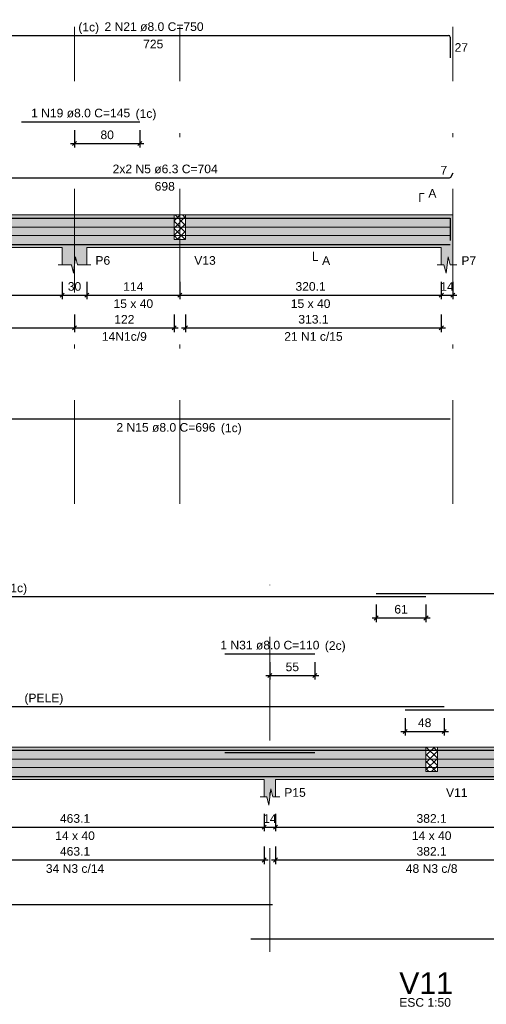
# Model space of a CAD drawing. Header units: millimetres. Extents: x 1852 to 2571, y -668 to -390.
# Tile 78 of 84: x 2531 to 2543, y -469 to -445. Entities that reach past the tile are written whole.
import ezdxf

# ---------------------------------------------------------------- set-up
doc = ezdxf.new("R2010")
doc.units = ezdxf.units.MM
doc.linetypes.add('DASHDOT', pattern=[25.4, 12.7, -6.35, 0, -6.35])
for name, color, linetype, lineweight in [('Descrição da armadura', 7, 'Continuous', 5), ('DT-Arm complementar', 5, 'Continuous', 5), ('DT-Barras na forma', 1, 'Continuous', 30), ('DT-Barras rebatidas', 1, 'Continuous', 30), ('DT-Cotas', 9, 'Continuous', 5), ('DT-Forma', 5, 'Continuous', 5), ('DT-Hachura forma vigas', 252, 'Continuous', 5), ('DT-Hachura intersecção vigas', 9, 'Continuous', 5), ('DT-Pontilhado', 9, 'DASHDOT', 5), ('DT-Textos', 7, 'Continuous', 5), ('DT-Título', 250, 'Continuous', 20), ('Textos armaduras', 7, 'Continuous', 5)]:
    doc.layers.add(name, color=color, linetype=linetype, lineweight=lineweight)
doc.styles.add('ARIAL', font='arial.ttf')
doc.styles.get("Standard").update_dxf_attribs({"font": 'arial.ttf'})
doc.dimstyles.new('UM_50.000000', dxfattribs={"dimtxt": 0.18, "dimasz": 0.1, "dimexe": 0.1, "dimexo": 0.2, "dimgap": 0, "dimtad": 1, "dimtih": 1, "dimtoh": 1, "dimdec": 1, "dimlfac": 50, "dimzin": 0, "dimdsep": 46, "dimtxsty": 'Standard', "dimcen": 0.09, "dimdle": 0.1, "dimadec": 1, "dimazin": 2, "dimtfac": 1, "dimtdec": 4, "dimtofl": 0, "dimtmove": 0, "dimatfit": 3, "dimfxl": 1, "dimtolj": 1, "dimarcsym": 0})
pattern_1 = [(45, (2501.14015, -1442.02619), (-0.088388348, 0.088388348), []), (135, (2501.14015, -1442.02619), (-0.088388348, -0.088388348), [])]

# ---------------------------------------------------------------- blocks, each defined once
blk = doc.blocks.new('_Oblique')
at = {"color": 0, "linetype": 'ByBlock', "lineweight": -2}
blk.add_line((-0.5, -0.5), (0.5, 0.5), dxfattribs=at)
blk = doc.blocks.new('*D1263')
at = {"layer": 'DT-Cotas', "color": 0, "lineweight": -2, "transparency": 16777216}
for p, q in [((2528.753, -451.354), (2528.753, -451.784)), ((2532.434, -451.354), (2532.434, -451.784)), ((2528.653, -451.684), (2532.534, -451.684))]:
    blk.add_line(p, q, dxfattribs=at)
at = {"layer": 'DT-Cotas', "color": 0, "lineweight": -2, "transparency": 16777216, "xscale": 0.1, "yscale": 0.1, "zscale": 0.1, "rotation": 180}
blk.add_blockref('_Oblique', (2528.753, -451.684), dxfattribs=at)
at = {"layer": 'DT-Cotas', "color": 0, "lineweight": -2, "transparency": 16777216, "xscale": 0.1, "yscale": 0.1, "zscale": 0.1}
blk.add_blockref('_Oblique', (2532.434, -451.684), dxfattribs=at)
at = {"layer": 'DT-Cotas', "color": 7, "transparency": 16777216, "insert": (2530.593, -451.472), "char_height": 0.2118, "attachment_point": 5, "rotation": 0.0057, "style": 'ARIAL'}
blk.add_mtext('\\A1;184.1', dxfattribs=at)
blk = doc.blocks.new('*D1264')
at = {"layer": 'DT-Cotas', "color": 0, "lineweight": -2, "transparency": 16777216}
for p, q in [((2532.434, -451.354), (2532.434, -451.784)), ((2533.034, -451.354), (2533.034, -451.784)), ((2532.334, -451.684), (2533.134, -451.684))]:
    blk.add_line(p, q, dxfattribs=at)
at = {"layer": 'DT-Cotas', "color": 0, "lineweight": -2, "transparency": 16777216, "xscale": 0.1, "yscale": 0.1, "zscale": 0.1, "rotation": 180}
blk.add_blockref('_Oblique', (2532.434, -451.684), dxfattribs=at)
at = {"layer": 'DT-Cotas', "color": 0, "lineweight": -2, "transparency": 16777216, "xscale": 0.1, "yscale": 0.1, "zscale": 0.1}
blk.add_blockref('_Oblique', (2533.034, -451.684), dxfattribs=at)
at = {"layer": 'DT-Cotas', "color": 7, "transparency": 16777216, "insert": (2532.734, -451.472), "char_height": 0.2118, "attachment_point": 5, "rotation": 0.0057, "style": 'ARIAL'}
blk.add_mtext('\\A1;30', dxfattribs=at)
blk = doc.blocks.new('*D1265')
at = {"layer": 'DT-Cotas', "color": 0, "lineweight": -2, "transparency": 16777216}
for p, q in [((2533.034, -451.354), (2533.034, -451.784)), ((2535.314, -451.354), (2535.314, -451.784)), ((2532.934, -451.684), (2535.414, -451.684))]:
    blk.add_line(p, q, dxfattribs=at)
at = {"layer": 'DT-Cotas', "color": 0, "lineweight": -2, "transparency": 16777216, "xscale": 0.1, "yscale": 0.1, "zscale": 0.1, "rotation": 180}
blk.add_blockref('_Oblique', (2533.034, -451.684), dxfattribs=at)
at = {"layer": 'DT-Cotas', "color": 0, "lineweight": -2, "transparency": 16777216, "xscale": 0.1, "yscale": 0.1, "zscale": 0.1}
blk.add_blockref('_Oblique', (2535.314, -451.684), dxfattribs=at)
at = {"layer": 'DT-Cotas', "color": 7, "transparency": 16777216, "insert": (2534.174, -451.472), "char_height": 0.2118, "attachment_point": 5, "rotation": 0.0057, "style": 'ARIAL'}
blk.add_mtext('\\A1;114', dxfattribs=at)
blk = doc.blocks.new('*D1266')
at = {"layer": 'DT-Cotas', "color": 0, "lineweight": -2, "transparency": 16777216}
for p, q in [((2535.314, -451.354), (2535.314, -451.784)), ((2541.716, -451.354), (2541.716, -451.784)), ((2535.214, -451.684), (2541.816, -451.684))]:
    blk.add_line(p, q, dxfattribs=at)
at = {"layer": 'DT-Cotas', "color": 0, "lineweight": -2, "transparency": 16777216, "xscale": 0.1, "yscale": 0.1, "zscale": 0.1, "rotation": 180}
blk.add_blockref('_Oblique', (2535.314, -451.684), dxfattribs=at)
at = {"layer": 'DT-Cotas', "color": 0, "lineweight": -2, "transparency": 16777216, "xscale": 0.1, "yscale": 0.1, "zscale": 0.1}
blk.add_blockref('_Oblique', (2541.716, -451.684), dxfattribs=at)
at = {"layer": 'DT-Cotas', "color": 7, "transparency": 16777216, "insert": (2538.515, -451.472), "char_height": 0.2118, "attachment_point": 5, "rotation": 0.0057, "style": 'ARIAL'}
blk.add_mtext('\\A1;320.1', dxfattribs=at)
blk = doc.blocks.new('*D1267')
at = {"layer": 'DT-Cotas', "color": 0, "lineweight": -2, "transparency": 16777216}
for p, q in [((2541.716, -451.354), (2541.716, -451.784)), ((2541.996, -451.354), (2541.996, -451.784)), ((2541.616, -451.684), (2542.096, -451.684))]:
    blk.add_line(p, q, dxfattribs=at)
at = {"layer": 'DT-Cotas', "color": 0, "lineweight": -2, "transparency": 16777216, "xscale": 0.1, "yscale": 0.1, "zscale": 0.1, "rotation": 180}
blk.add_blockref('_Oblique', (2541.716, -451.684), dxfattribs=at)
at = {"layer": 'DT-Cotas', "color": 0, "lineweight": -2, "transparency": 16777216, "xscale": 0.1, "yscale": 0.1, "zscale": 0.1}
blk.add_blockref('_Oblique', (2541.996, -451.684), dxfattribs=at)
at = {"layer": 'DT-Cotas', "color": 7, "transparency": 16777216, "insert": (2541.856, -451.472), "char_height": 0.2118, "attachment_point": 5, "rotation": 0.0057, "style": 'ARIAL'}
blk.add_mtext('\\A1;14', dxfattribs=at)
blk = doc.blocks.new('*D1273')
at = {"layer": 'DT-Cotas', "color": 0, "lineweight": -2, "transparency": 16777216}
for p, q in [((2528.753, -452.159), (2528.753, -452.588)), ((2532.734, -452.159), (2532.734, -452.588)), ((2528.653, -452.488), (2532.834, -452.488))]:
    blk.add_line(p, q, dxfattribs=at)
at = {"layer": 'DT-Cotas', "color": 0, "lineweight": -2, "transparency": 16777216, "xscale": 0.1, "yscale": 0.1, "zscale": 0.1, "rotation": 180}
blk.add_blockref('_Oblique', (2528.753, -452.488), dxfattribs=at)
at = {"layer": 'DT-Cotas', "color": 0, "lineweight": -2, "transparency": 16777216, "xscale": 0.1, "yscale": 0.1, "zscale": 0.1}
blk.add_blockref('_Oblique', (2532.734, -452.488), dxfattribs=at)
at = {"layer": 'DT-Cotas', "color": 7, "transparency": 16777216, "insert": (2530.743, -452.277), "char_height": 0.2118, "attachment_point": 5, "rotation": 0.0057, "style": 'ARIAL'}
blk.add_mtext('\\A1;199.1', dxfattribs=at)
blk = doc.blocks.new('*D1274')
at = {"layer": 'DT-Cotas', "color": 0, "lineweight": -2, "transparency": 16777216}
for p, q in [((2532.734, -452.159), (2532.734, -452.588)), ((2535.174, -452.159), (2535.174, -452.588)), ((2532.634, -452.488), (2535.274, -452.488))]:
    blk.add_line(p, q, dxfattribs=at)
at = {"layer": 'DT-Cotas', "color": 0, "lineweight": -2, "transparency": 16777216, "xscale": 0.1, "yscale": 0.1, "zscale": 0.1, "rotation": 180}
blk.add_blockref('_Oblique', (2532.734, -452.488), dxfattribs=at)
at = {"layer": 'DT-Cotas', "color": 0, "lineweight": -2, "transparency": 16777216, "xscale": 0.1, "yscale": 0.1, "zscale": 0.1}
blk.add_blockref('_Oblique', (2535.174, -452.488), dxfattribs=at)
at = {"layer": 'DT-Cotas', "color": 7, "transparency": 16777216, "insert": (2533.954, -452.277), "char_height": 0.2118, "attachment_point": 5, "rotation": 0.0057, "style": 'ARIAL'}
blk.add_mtext('\\A1;122', dxfattribs=at)
blk = doc.blocks.new('*D1275')
at = {"layer": 'DT-Cotas', "color": 0, "lineweight": -2, "transparency": 16777216}
for p, q in [((2535.454, -452.159), (2535.454, -452.588)), ((2541.716, -452.159), (2541.716, -452.588)), ((2535.354, -452.488), (2541.816, -452.488))]:
    blk.add_line(p, q, dxfattribs=at)
at = {"layer": 'DT-Cotas', "color": 0, "lineweight": -2, "transparency": 16777216, "xscale": 0.1, "yscale": 0.1, "zscale": 0.1, "rotation": 180}
blk.add_blockref('_Oblique', (2535.454, -452.488), dxfattribs=at)
at = {"layer": 'DT-Cotas', "color": 0, "lineweight": -2, "transparency": 16777216, "xscale": 0.1, "yscale": 0.1, "zscale": 0.1}
blk.add_blockref('_Oblique', (2541.716, -452.488), dxfattribs=at)
at = {"layer": 'DT-Cotas', "color": 7, "transparency": 16777216, "insert": (2538.585, -452.277), "char_height": 0.2118, "attachment_point": 5, "rotation": 0.0057, "style": 'ARIAL'}
blk.add_mtext('\\A1;313.1', dxfattribs=at)
blk = doc.blocks.new('*D1281')
at = {"layer": 'DT-Cotas', "color": 0, "lineweight": -2, "transparency": 16777216}
for p, q in [((2532.734, -447.639), (2532.734, -448.068)), ((2534.334, -447.639), (2534.334, -448.068)), ((2532.634, -447.968), (2534.434, -447.968))]:
    blk.add_line(p, q, dxfattribs=at)
at = {"layer": 'DT-Cotas', "color": 0, "lineweight": -2, "transparency": 16777216, "xscale": 0.1, "yscale": 0.1, "zscale": 0.1, "rotation": 180}
blk.add_blockref('_Oblique', (2532.734, -447.968), dxfattribs=at)
at = {"layer": 'DT-Cotas', "color": 0, "lineweight": -2, "transparency": 16777216, "xscale": 0.1, "yscale": 0.1, "zscale": 0.1}
blk.add_blockref('_Oblique', (2534.334, -447.968), dxfattribs=at)
at = {"layer": 'DT-Cotas', "color": 7, "transparency": 16777216, "insert": (2533.534, -447.756), "char_height": 0.2118, "attachment_point": 5, "rotation": 0.0057, "style": 'ARIAL'}
blk.add_mtext('\\A1;80', dxfattribs=at)
blk = doc.blocks.new('*D1309')
at = {"layer": 'DT-Cotas', "color": 0, "lineweight": -2, "transparency": 16777216}
for p, q in [((2528.116, -464.394), (2528.116, -464.824)), ((2537.378, -464.394), (2537.378, -464.824)), ((2528.016, -464.724), (2537.478, -464.724))]:
    blk.add_line(p, q, dxfattribs=at)
at = {"layer": 'DT-Cotas', "color": 0, "lineweight": -2, "transparency": 16777216, "xscale": 0.1, "yscale": 0.1, "zscale": 0.1, "rotation": 180}
blk.add_blockref('_Oblique', (2528.116, -464.724), dxfattribs=at)
at = {"layer": 'DT-Cotas', "color": 0, "lineweight": -2, "transparency": 16777216, "xscale": 0.1, "yscale": 0.1, "zscale": 0.1}
blk.add_blockref('_Oblique', (2537.378, -464.724), dxfattribs=at)
at = {"layer": 'DT-Cotas', "color": 7, "transparency": 16777216, "insert": (2532.747, -464.512), "char_height": 0.2118, "attachment_point": 5, "rotation": 0.0057, "style": 'ARIAL'}
blk.add_mtext('\\A1;463.1', dxfattribs=at)
blk = doc.blocks.new('*D1310')
at = {"layer": 'DT-Cotas', "color": 0, "lineweight": -2, "transparency": 16777216}
for p, q in [((2537.378, -464.394), (2537.378, -464.824)), ((2537.658, -464.394), (2537.658, -464.824)), ((2537.278, -464.724), (2537.758, -464.724))]:
    blk.add_line(p, q, dxfattribs=at)
at = {"layer": 'DT-Cotas', "color": 0, "lineweight": -2, "transparency": 16777216, "xscale": 0.1, "yscale": 0.1, "zscale": 0.1, "rotation": 180}
blk.add_blockref('_Oblique', (2537.378, -464.724), dxfattribs=at)
at = {"layer": 'DT-Cotas', "color": 0, "lineweight": -2, "transparency": 16777216, "xscale": 0.1, "yscale": 0.1, "zscale": 0.1}
blk.add_blockref('_Oblique', (2537.658, -464.724), dxfattribs=at)
at = {"layer": 'DT-Cotas', "color": 7, "transparency": 16777216, "insert": (2537.518, -464.512), "char_height": 0.2118, "attachment_point": 5, "rotation": 0.0057, "style": 'ARIAL'}
blk.add_mtext('\\A1;14', dxfattribs=at)
blk = doc.blocks.new('*D1311')
at = {"layer": 'DT-Cotas', "color": 0, "lineweight": -2, "transparency": 16777216}
for p, q in [((2537.658, -464.394), (2537.658, -464.824)), ((2545.3, -464.394), (2545.3, -464.824)), ((2537.558, -464.724), (2545.4, -464.724))]:
    blk.add_line(p, q, dxfattribs=at)
at = {"layer": 'DT-Cotas', "color": 0, "lineweight": -2, "transparency": 16777216, "xscale": 0.1, "yscale": 0.1, "zscale": 0.1, "rotation": 180}
blk.add_blockref('_Oblique', (2537.658, -464.724), dxfattribs=at)
at = {"layer": 'DT-Cotas', "color": 0, "lineweight": -2, "transparency": 16777216, "xscale": 0.1, "yscale": 0.1, "zscale": 0.1}
blk.add_blockref('_Oblique', (2545.3, -464.724), dxfattribs=at)
at = {"layer": 'DT-Cotas', "color": 7, "transparency": 16777216, "insert": (2541.479, -464.512), "char_height": 0.2118, "attachment_point": 5, "rotation": 0.0057, "style": 'ARIAL'}
blk.add_mtext('\\A1;382.1', dxfattribs=at)
blk = doc.blocks.new('*D1316')
at = {"layer": 'DT-Cotas', "color": 0, "lineweight": -2, "transparency": 16777216}
for p, q in [((2528.116, -465.199), (2528.116, -465.628)), ((2537.378, -465.199), (2537.378, -465.628)), ((2528.016, -465.528), (2537.478, -465.528))]:
    blk.add_line(p, q, dxfattribs=at)
at = {"layer": 'DT-Cotas', "color": 0, "lineweight": -2, "transparency": 16777216, "xscale": 0.1, "yscale": 0.1, "zscale": 0.1, "rotation": 180}
blk.add_blockref('_Oblique', (2528.116, -465.528), dxfattribs=at)
at = {"layer": 'DT-Cotas', "color": 0, "lineweight": -2, "transparency": 16777216, "xscale": 0.1, "yscale": 0.1, "zscale": 0.1}
blk.add_blockref('_Oblique', (2537.378, -465.528), dxfattribs=at)
at = {"layer": 'DT-Cotas', "color": 7, "transparency": 16777216, "insert": (2532.747, -465.317), "char_height": 0.2118, "attachment_point": 5, "rotation": 0.0057, "style": 'ARIAL'}
blk.add_mtext('\\A1;463.1', dxfattribs=at)
blk = doc.blocks.new('*D1317')
at = {"layer": 'DT-Cotas', "color": 0, "lineweight": -2, "transparency": 16777216}
for p, q in [((2537.658, -465.199), (2537.658, -465.628)), ((2545.3, -465.199), (2545.3, -465.628)), ((2537.558, -465.528), (2545.4, -465.528))]:
    blk.add_line(p, q, dxfattribs=at)
at = {"layer": 'DT-Cotas', "color": 0, "lineweight": -2, "transparency": 16777216, "xscale": 0.1, "yscale": 0.1, "zscale": 0.1, "rotation": 180}
blk.add_blockref('_Oblique', (2537.658, -465.528), dxfattribs=at)
at = {"layer": 'DT-Cotas', "color": 0, "lineweight": -2, "transparency": 16777216, "xscale": 0.1, "yscale": 0.1, "zscale": 0.1}
blk.add_blockref('_Oblique', (2545.3, -465.528), dxfattribs=at)
at = {"layer": 'DT-Cotas', "color": 7, "transparency": 16777216, "insert": (2541.479, -465.317), "char_height": 0.2118, "attachment_point": 5, "rotation": 0.0057, "style": 'ARIAL'}
blk.add_mtext('\\A1;382.1', dxfattribs=at)
blk = doc.blocks.new('*D1319')
at = {"layer": 'DT-Cotas', "color": 0, "lineweight": -2, "transparency": 16777216}
for p, q in [((2540.828, -462.048), (2540.828, -462.477)), ((2541.788, -462.048), (2541.788, -462.477)), ((2540.728, -462.377), (2541.888, -462.377))]:
    blk.add_line(p, q, dxfattribs=at)
at = {"layer": 'DT-Cotas', "color": 0, "lineweight": -2, "transparency": 16777216, "xscale": 0.1, "yscale": 0.1, "zscale": 0.1, "rotation": 180}
blk.add_blockref('_Oblique', (2540.828, -462.377), dxfattribs=at)
at = {"layer": 'DT-Cotas', "color": 0, "lineweight": -2, "transparency": 16777216, "xscale": 0.1, "yscale": 0.1, "zscale": 0.1}
blk.add_blockref('_Oblique', (2541.788, -462.377), dxfattribs=at)
at = {"layer": 'DT-Cotas', "color": 7, "transparency": 16777216, "insert": (2541.308, -462.166), "char_height": 0.2118, "attachment_point": 5, "rotation": 0.0057, "style": 'ARIAL'}
blk.add_mtext('\\A1;48', dxfattribs=at)
blk = doc.blocks.new('*D1321')
at = {"layer": 'DT-Cotas', "color": 0, "lineweight": -2, "transparency": 16777216}
for p, q in [((2537.518, -460.679), (2537.518, -461.108)), ((2538.618, -460.679), (2538.618, -461.108)), ((2537.418, -461.008), (2538.718, -461.008))]:
    blk.add_line(p, q, dxfattribs=at)
at = {"layer": 'DT-Cotas', "color": 0, "lineweight": -2, "transparency": 16777216, "xscale": 0.1, "yscale": 0.1, "zscale": 0.1, "rotation": 180}
blk.add_blockref('_Oblique', (2537.518, -461.008), dxfattribs=at)
at = {"layer": 'DT-Cotas', "color": 0, "lineweight": -2, "transparency": 16777216, "xscale": 0.1, "yscale": 0.1, "zscale": 0.1}
blk.add_blockref('_Oblique', (2538.618, -461.008), dxfattribs=at)
at = {"layer": 'DT-Cotas', "color": 7, "transparency": 16777216, "insert": (2538.068, -460.796), "char_height": 0.2118, "attachment_point": 5, "rotation": 0.0057, "style": 'ARIAL'}
blk.add_mtext('\\A1;55', dxfattribs=at)
blk = doc.blocks.new('*D1323')
at = {"layer": 'DT-Cotas', "color": 0, "lineweight": -2, "transparency": 16777216}
for p, q in [((2540.12, -459.267), (2540.12, -459.696)), ((2541.34, -459.267), (2541.34, -459.696)), ((2540.02, -459.596), (2541.44, -459.596))]:
    blk.add_line(p, q, dxfattribs=at)
at = {"layer": 'DT-Cotas', "color": 0, "lineweight": -2, "transparency": 16777216, "xscale": 0.1, "yscale": 0.1, "zscale": 0.1, "rotation": 180}
blk.add_blockref('_Oblique', (2540.12, -459.596), dxfattribs=at)
at = {"layer": 'DT-Cotas', "color": 0, "lineweight": -2, "transparency": 16777216, "xscale": 0.1, "yscale": 0.1, "zscale": 0.1}
blk.add_blockref('_Oblique', (2541.34, -459.596), dxfattribs=at)
at = {"layer": 'DT-Cotas', "color": 7, "transparency": 16777216, "insert": (2540.73, -459.384), "char_height": 0.2118, "attachment_point": 5, "rotation": 0.0057, "style": 'ARIAL'}
blk.add_mtext('\\A1;61', dxfattribs=at)

msp = doc.modelspace()

# ---------------------------------------------------------------- hatches: boundary and pattern name
at = {"layer": 'DT-Hachura forma vigas', "linetype": 'Continuous'}
for points in [[(2522.0508, -450.3186), (2521.7708, -450.3186), (2521.7708, -449.7186), (2515.269, -449.7186), (2514.969, -449.7186), (2509.237, -449.7186), (2508.957, -449.7186), (2505.296, -449.7186), (2505.016, -449.7186), (2505.016, -450.5186), (2505.016, -450.9422), (2505.081, -450.9422), (2505.131, -451.1422), (2505.181, -450.7422), (2505.231, -450.9422), (2505.296, -450.9422), (2505.296, -450.5186), (2508.957, -450.5186), (2508.957, -450.9422), (2509.022, -450.9422), (2509.072, -451.1422), (2509.122, -450.7422), (2509.172, -450.9422), (2509.237, -450.9422), (2509.237, -450.5186), (2514.969, -450.5186), (2514.969, -450.9422), (2515.044, -450.9422), (2515.094, -451.1422), (2515.144, -450.7422), (2515.194, -450.9422), (2515.269, -450.9422), (2515.269, -450.5186), (2521.7708, -450.5186), (2522.0508, -450.5186), (2524.1916, -450.5186), (2524.1916, -450.9422), (2524.4166, -450.9422), (2524.4666, -451.1422), (2524.5166, -450.7422), (2524.5666, -450.9422), (2524.7916, -450.9422), (2524.7916, -450.5186), (2528.4726, -450.5186), (2528.4726, -450.9422), (2528.5376, -450.9422), (2528.5876, -451.1422), (2528.6376, -450.7422), (2528.6876, -450.9422), (2528.7526, -450.9422), (2528.7526, -450.5186), (2532.4336, -450.5186), (2532.4336, -450.9422), (2532.6586, -450.9422), (2532.7086, -451.1422), (2532.7586, -450.7422), (2532.8086, -450.9422), (2533.0336, -450.9422), (2533.0336, -450.5186), (2535.1744, -450.5186), (2535.4544, -450.5186), (2541.716, -450.5186), (2541.716, -450.9422), (2541.781, -450.9422), (2541.831, -451.1422), (2541.881, -450.7422), (2541.931, -450.9422), (2541.996, -450.9422), (2541.996, -450.5186), (2541.996, -449.7186), (2541.716, -449.7186), (2535.4544, -449.7186), (2535.4544, -450.3186), (2535.1744, -450.3186), (2535.1744, -449.7186), (2533.0336, -449.7186), (2532.4336, -449.7186), (2528.7526, -449.7186), (2528.4726, -449.7186), (2524.7916, -449.7186), (2524.1916, -449.7186), (2522.0508, -449.7186), (2522.0508, -450.3186)], [(2541.6193, -463.3587), (2541.3393, -463.3587), (2541.3393, -462.7587), (2537.6583, -462.7587), (2537.3783, -462.7587), (2528.1161, -462.7587), (2527.8361, -462.7587), (2518.8529, -462.7587), (2518.8529, -463.5587), (2527.8361, -463.5587), (2527.8361, -463.9823), (2527.9011, -463.9823), (2527.9511, -464.1823), (2528.0011, -463.7823), (2528.0511, -463.9823), (2528.1161, -463.9823), (2528.1161, -463.5587), (2537.3783, -463.5587), (2537.3783, -463.9823), (2537.4433, -463.9823), (2537.4933, -464.1823), (2537.5433, -463.7823), (2537.5933, -463.9823), (2537.6583, -463.9823), (2537.6583, -463.5587), (2541.3393, -463.5587), (2541.6193, -463.5587), (2545.3003, -463.5587), (2545.3003, -463.9823), (2545.3653, -463.9823), (2545.4153, -464.1823), (2545.4653, -463.7823), (2545.5153, -463.9823), (2545.5803, -463.9823), (2545.5803, -463.5587), (2553.9225, -463.5587), (2553.9225, -462.7587), (2545.5803, -462.7587), (2545.3003, -462.7587), (2541.6193, -462.7587), (2541.6193, -463.3587)]]:
    msp.add_hatch(color=256, dxfattribs=at).paths.add_polyline_path(points)
at = {"layer": 'DT-Hachura intersecção vigas', "linetype": 'Continuous'}
h = msp.add_hatch(dxfattribs=at)
h.set_pattern_fill('ANSI37', color=256, style=0)
h.set_pattern_definition(pattern_1)
h.paths.add_polyline_path([(2535.1744, -450.3186), (2535.4544, -450.3186), (2535.4544, -449.7186), (2535.1744, -449.7186), (2535.1744, -450.3186)])
h = msp.add_hatch(dxfattribs=at)
h.set_pattern_fill('ANSI37', color=256, style=0)
h.set_pattern_definition(pattern_1)
h.paths.add_polyline_path([(2541.3393, -463.3587), (2541.6193, -463.3587), (2541.6193, -462.7587), (2541.3393, -462.7587), (2541.3393, -463.3587)])

# ---------------------------------------------------------------- linework, layer by layer
at = {"layer": 'DT-Arm complementar'}
for p, q in [((2505.076, -450.014), (2541.936, -450.014)), ((2505.076, -450.2233), (2541.936, -450.2233)), ((2517.9327, -463.0567), (2554.8027, -463.0567)), ((2517.9327, -463.2647), (2554.8027, -463.2647))]:
    msp.add_line(p, q, dxfattribs=at)
at = {"layer": 'DT-Barras na forma'}
for points in [[(2527.4277, -449.7966), (2541.936, -449.7966), (2541.936, -450.344)], [(2531.4336, -449.7966), (2534.3336, -449.7966)], [(2528.0099, -450.4406), (2541.936, -450.4406)], [(2517.9327, -463.4293), (2517.9327, -462.8367), (2541.3401, -462.8367)], [(2540.1201, -462.8367), (2554.8027, -462.8367), (2554.8027, -463.3467)], [(2536.4183, -462.8927), (2538.6183, -462.8927)], [(2517.9327, -463.4807), (2537.5783, -463.4807)], [(2537.0556, -463.4807), (2554.8027, -463.4807)]]:
    msp.add_lwpolyline(points, dxfattribs=at)
at = {"layer": 'DT-Barras rebatidas'}
for p, q in [((2527.4277, -445.3206), (2541.896, -445.3206)), ((2541.936, -445.3606), (2541.936, -445.8679)), ((2531.4336, -447.4386), (2534.3336, -447.4386)), ((2527.9711, -448.8079), (2541.9178, -448.8079)), ((2541.9451, -448.7921), (2542.0085, -448.6824)), ((2528.0099, -454.719), (2541.936, -454.719)), ((2517.9727, -459.0667), (2541.3401, -459.0667)), ((2540.1201, -458.9961), (2554.7627, -458.9961)), ((2536.4183, -460.4787), (2538.6183, -460.4787)), ((2517.9872, -461.7633), (2541.7878, -461.7633)), ((2540.8278, -461.848), (2554.7845, -461.848)), ((2517.9327, -466.6154), (2537.5783, -466.6154)), ((2537.0556, -467.4626), (2554.8027, -467.4626))]:
    msp.add_line(p, q, dxfattribs=at)
for centre, radius, start, end in [((2541.896, -445.3606), 0.04, 0, 90), ((2541.9178, -448.7764), 0.0315, 270, 330)]:
    msp.add_arc(centre, radius, start, end, dxfattribs=at)
at = {"layer": 'DT-Forma'}
for p, q in [((2528.7526, -449.7186), (2532.4336, -449.7186)), ((2532.4336, -449.7186), (2533.0336, -449.7186)), ((2533.0336, -449.7186), (2535.1744, -449.7186)), ((2535.1744, -449.7186), (2535.4544, -449.7186)), ((2535.4544, -449.7186), (2541.716, -449.7186)), ((2541.716, -449.7186), (2541.996, -449.7186)), ((2528.7526, -450.5186), (2532.4336, -450.5186)), ((2532.4336, -450.5186), (2532.4336, -450.9422)), ((2533.0336, -450.9422), (2533.0336, -450.5186)), ((2533.0336, -450.5186), (2535.1744, -450.5186)), ((2535.1744, -450.5186), (2535.4544, -450.5186)), ((2535.4544, -450.5186), (2541.716, -450.5186)), ((2541.716, -450.5186), (2541.716, -450.9422)), ((2541.996, -450.9422), (2541.996, -450.5186)), ((2532.7086, -451.1422), (2532.7586, -450.7422)), ((2532.7586, -450.7422), (2532.8086, -450.9422)), ((2541.831, -451.1422), (2541.881, -450.7422)), ((2541.881, -450.7422), (2541.931, -450.9422)), ((2532.3336, -450.9422), (2532.6586, -450.9422)), ((2532.6586, -450.9422), (2532.7086, -451.1422)), ((2532.8086, -450.9422), (2533.1336, -450.9422)), ((2541.616, -450.9422), (2541.781, -450.9422)), ((2541.781, -450.9422), (2541.831, -451.1422)), ((2541.931, -450.9422), (2542.096, -450.9422)), ((2528.1161, -462.7587), (2537.3783, -462.7587)), ((2537.3783, -462.7587), (2537.6583, -462.7587)), ((2537.6583, -462.7587), (2541.3393, -462.7587)), ((2541.3393, -462.7587), (2541.6193, -462.7587)), ((2541.6193, -462.7587), (2545.3003, -462.7587)), ((2528.1161, -463.5587), (2537.3783, -463.5587)), ((2537.3783, -463.5587), (2537.3783, -463.9823)), ((2537.6583, -463.9823), (2537.6583, -463.5587)), ((2537.6583, -463.5587), (2541.3393, -463.5587)), ((2541.3393, -463.5587), (2541.6193, -463.5587)), ((2541.6193, -463.5587), (2545.3003, -463.5587)), ((2537.4933, -464.1823), (2537.5433, -463.7823)), ((2537.5433, -463.7823), (2537.5933, -463.9823)), ((2537.2783, -463.9823), (2537.4433, -463.9823)), ((2537.4433, -463.9823), (2537.4933, -464.1823)), ((2537.5933, -463.9823), (2537.7583, -463.9823))]:
    msp.add_line(p, q, dxfattribs=at)
at = {"layer": 'DT-Forma', "linetype": 'Continuous'}
msp.add_line((2541.996, -449.7186), (2541.996, -450.5186), dxfattribs=at)
at = {"layer": 'DT-Pontilhado', "ltscale": 0.2}
for p, q in [((2532.7336, -456.8017), (2532.7336, -445.1088)), ((2535.3144, -456.8017), (2535.3144, -445.1088)), ((2541.996, -456.8017), (2541.996, -445.1088)), ((2535.1744, -449.7186), (2535.1744, -450.3186)), ((2535.4544, -449.7186), (2535.4544, -450.3186)), ((2535.1744, -450.3186), (2535.4544, -450.3186)), ((2537.5183, -467.7803), (2537.5183, -458.7843)), ((2541.3393, -462.7587), (2541.3393, -463.3587)), ((2541.6193, -462.7587), (2541.6193, -463.3587)), ((2541.3393, -463.3587), (2541.6193, -463.3587))]:
    msp.add_line(p, q, dxfattribs=at)
at = {"layer": 'DT-Textos'}
for points in [[(2541.1865, -449.4009), (2541.1865, -449.1891), (2541.2924, -449.1891)], [(2538.5852, -450.6245), (2538.5852, -450.8363), (2538.6911, -450.8363)]]:
    msp.add_lwpolyline(points, dxfattribs=at)

# ---------------------------------------------------------------- texts
at = {"layer": 'Descrição da armadura', "linetype": 'Continuous', "char_height": 0.2118, "attachment_point": 8, "line_spacing_factor": 0.798, "style": 'ARIAL'}
for s, insert, width in [('2 N21 ø8.0 C=750', (2534.6818, -445.2147), 4.8647), ('1 N19 ø8.0 C=145', (2532.8836, -447.3327), 4.8647), ('2x2 N5 ø6.3 C=704', (2534.9536, -448.702), 5.161339), ('14N1c/9', (2533.954, -452.8061), 2.209726), ('21 N1 c/15', (2538.5852, -452.8061), 2.869342), ('2 N15 ø8.0 C=696', (2534.973, -455.0367), 4.8647), ('1 N31 ø8.0 C=110', (2537.5183, -460.3728), 4.8647), ('34 N3 c/14', (2532.7472, -465.8462), 2.869342), ('48 N3 c/8', (2541.4793, -465.8462), 2.539389)]:
    msp.add_mtext(s, dxfattribs=dict(at, insert=insert, width=width))
at = {"layer": 'DT-Textos', "char_height": 0.2118, "line_spacing_factor": 0.798, "style": 'ARIAL'}
for s, insert, attachment_point in [('(1c)', (2533.3361, -445.2842), 9), ('(1c)', (2534.2291, -447.4022), 7), ('A', (2541.3983, -449.295), 7), ('P6', (2533.2454, -450.9422), 7), ('V13', (2535.6662, -450.9422), 7), ('A', (2538.797, -450.9422), 7), ('P7', (2542.2078, -450.9422), 7), ('15 x 40', (2534.174, -452.0012), 8), ('15 x 40', (2538.5152, -452.0012), 8), ('(1c)', (2536.3181, -455.1062), 7), ('(1c)', (2531.0641, -459.0302), 7), ('(2c)', (2538.8641, -460.4422), 7), ('P15', (2537.8701, -463.9823), 7), ('V11', (2541.8311, -463.9823), 7), ('14 x 40', (2532.7472, -465.0413), 8), ('14 x 40', (2541.4793, -465.0413), 8), ('ESC 1:50', (2540.6858, -469.1275), 7)]:
    msp.add_mtext(s, dxfattribs=dict(at, insert=insert, attachment_point=attachment_point))
at = {"layer": 'DT-Textos', "linetype": 'Continuous', "insert": (2531.5071, -461.7272), "char_height": 0.2118, "attachment_point": 7, "line_spacing_factor": 0.798, "style": 'ARIAL'}
msp.add_mtext('(PELE)', dxfattribs=at)
at = {"layer": 'DT-Título', "insert": (2540.6858, -468.8098), "char_height": 0.5295, "width": 4.509807, "attachment_point": 7, "line_spacing_factor": 0.798, "style": 'ARIAL'}
msp.add_mtext('V11', dxfattribs=at)
at = {"layer": 'Textos armaduras', "linetype": 'Continuous', "char_height": 0.2118, "attachment_point": 7, "line_spacing_factor": 0.798, "style": 'ARIAL'}
for s, insert, width in [('725', (2534.4144, -445.6383), 0.989858), ('27', (2542.0419, -445.7202), 0.659905), ('7', (2541.6948, -448.728), 0.329953), ('698', (2534.697, -449.1256), 0.989858)]:
    msp.add_mtext(s, dxfattribs=dict(at, insert=insert, width=width))

# ---------------------------------------------------------------- dimensions: what is measured, and where the dimension line sits
at = {"layer": 'DT-Cotas'}
for base, p1, p2, picture, middle, turn in [((2534.3336, -447.9681), (2532.7336, -447.4386), (2534.3336, -447.4386), '*D1281', (2533.5336, -447.7563), 0.00573), ((2532.4336004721, -451.6835263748), (2528.7526004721, -451.1540263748), (2532.4336004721, -451.1540263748), '*D1263', (2530.5931004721, -451.4717263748), 0.005729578), ((2533.0336, -451.6835), (2532.4336, -451.154), (2533.0336, -451.154), '*D1264', (2532.7336, -451.4717), 0.00573), ((2535.3144, -451.6835), (2533.0336, -451.154), (2535.3144, -451.154), '*D1265', (2534.174, -451.4717), 0.00573), ((2541.716, -451.6835), (2535.3144, -451.154), (2541.716, -451.154), '*D1266', (2538.5152, -451.4717), 0.00573), ((2541.996, -451.6835), (2541.716, -451.154), (2541.996, -451.154), '*D1267', (2541.856, -451.4717), 0.00573), ((2532.7336004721, -452.4883663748), (2528.7526004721, -451.9588663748), (2532.7336004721, -451.9588663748), '*D1273', (2530.7431004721, -452.2765663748), 0.005729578), ((2535.1744, -452.4884), (2532.7336, -451.9589), (2535.1744, -451.9589), '*D1274', (2533.954, -452.2766), 0.00573), ((2541.716, -452.4884), (2535.4544, -451.9589), (2541.716, -451.9589), '*D1275', (2538.5852, -452.2766), 0.00573), ((2541.3401, -459.5962), (2540.1201, -459.0667), (2541.3401, -459.0667), '*D1323', (2540.7301, -459.3844), 0.00573), ((2538.6183, -461.0082), (2537.5183, -460.4787), (2538.6183, -460.4787), '*D1321', (2538.0683, -460.7964), 0.00573), ((2541.7878, -462.3775), (2540.8278, -461.848), (2541.7878, -461.848), '*D1319', (2541.3078, -462.1657), 0.00573), ((2537.3783, -464.7236), (2528.1161, -464.1941), (2537.3783, -464.1941), '*D1309', (2532.7472, -464.5118), 0.00573), ((2537.6583, -464.7236), (2537.3783, -464.1941), (2537.6583, -464.1941), '*D1310', (2537.5183, -464.5118), 0.00573), ((2545.3003, -464.7236), (2537.6583, -464.1941), (2545.3003, -464.1941), '*D1311', (2541.4793, -464.5118), 0.00573), ((2537.3783, -465.5285), (2528.1161, -464.999), (2537.3783, -464.999), '*D1316', (2532.7472, -465.3167), 0.00573), ((2545.3003, -465.5285), (2537.6583, -464.999), (2545.3003, -464.999), '*D1317', (2541.4793, -465.3167), 0.00573)]:
    dim = msp.add_linear_dim(base=base, p1=p1, p2=p2, dimstyle='UM_50.000000', override={"dimtxt": 0.2118, "dimasz": 0.1, "dimexe": 0.1, "dimexo": 0.2, "dimtad": 1, "dimtih": 0, "dimtoh": 0, "dimdec": 1, "dimlfac": 50, "dimzin": 8, "dimtxsty": 'ARIAL', "dimblk": 'Oblique', "dimblk1": 'Oblique', "dimblk2": 'Oblique', "dimsah": 1, "dimdle": 0.1, "dimse1": 0, "dimse2": 0, "dimclrt": 7, "dimadec": 1, "dimazin": 3, "dimtmove": 2, "dimldrblk": 'Oblique'}, dxfattribs=at)
    dim.commit()
    dim.dimension.update_dxf_attribs({"geometry": picture, "text_midpoint": middle, "dimtype": 160, "text_rotation": turn})

doc.saveas('drawing.dxf')
